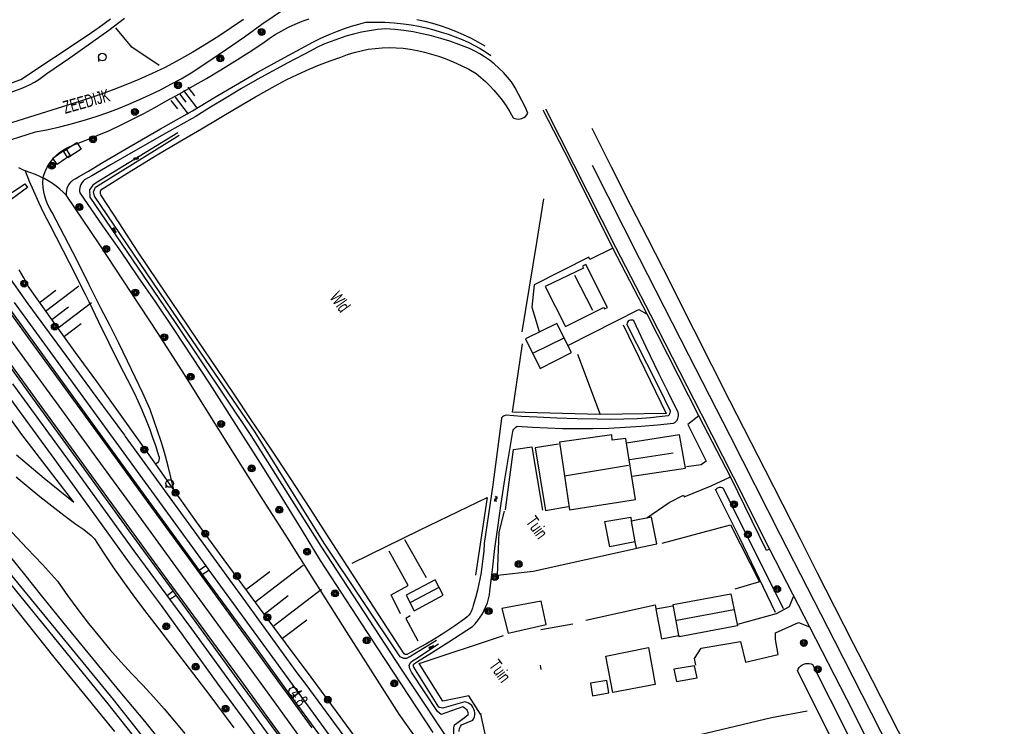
# Model space of a CAD drawing. Header units: metres. Extents: x 102180 to 103159, y 403888 to 405311.
# Tile 4 of 17: x 102867 to 103061, y 404182 to 404321. Entities that reach past the tile are written whole.
import ezdxf

# ---------------------------------------------------------------- set-up
doc = ezdxf.new("R2010")
doc.units = ezdxf.units.M
doc.layers.get('0').update_dxf_attribs({"linetype": 'CONTINUOUS'})
for name, color, linetype in [('4503', 1, 'CONTINUOUS'), ('4504', 7, 'CONTINUOUS'), ('4601', 172, 'CONTINUOUS'), ('4602', 7, 'CONTINUOUS'), ('B-AF-HAAG-GD', 74, 'CONTINUOUS'), ('B-AF-HEKW-GD', 47, 'Hekwerk'), ('B-AF-MUUR-GD', 232, 'CONTINUOUS'), ('B-AF-RAST-GD', 47, 'Raster'), ('B-AS-HECT-GD', 9, 'CONTINUOUS'), ('B-BP-BOOM-GD', 74, 'CONTINUOUS'), ('B-GB-BOUW-GD', 242, 'CONTINUOUS'), ('B-GB-NOKL-GD', 242, 'CONTINUOUS'), ('B-MK-ASSTRP-GD', 121, 'CONTINUOUS'), ('B-MK-STRP-GD', 121, 'CONTINUOUS'), ('B-OB-KAST-GD', 8, 'CONTINUOUS'), ('B-OB-OVER-GD', 8, 'CONTINUOUS'), ('B-TE-OND-GD', 8, 'CONTINUOUS'), ('B-TR-SLOO-GD', 142, 'CONTINUOUS'), ('B-TR-TALB-GD', 72, 'CONTINUOUS'), ('B-TR-TALO-GD', 72, 'CONTINUOUS'), ('B-VH-FPAD-GD', 13, 'CONTINUOUS'), ('B-VH-GOOT-GD', 13, 'CONTINUOUS'), ('B-VH-HFDR-GD', 13, 'CONTINUOUS'), ('B-VH-OVRG-GD', 13, 'CONTINUOUS'), ('B-WT-WLIJN-GD', 134, 'CONTINUOUS'), ('L-AR-BLOCKS-GD', 8, 'CONTINUOUS')]:
    doc.layers.add(name, color=color, linetype=linetype)
doc.linetypes.add('Hekwerk', pattern='A,4,-1,[1,dgnlstyle.shx,S=0.004,R=0,X=0,Y=0],-1', length=6)
doc.linetypes.add('Raster', pattern='A,4,-1,[1,dgnlstyle.shx,S=0.004,R=0,X=0,Y=0],-1', length=6)

# ---------------------------------------------------------------- blocks, each defined once
blk = doc.blocks.new('2901')
for radius in [0.27, 0.18, 0.09]:
    blk.add_circle((0, 0), radius)
blk = doc.blocks.new('TALUD', base_point=(101511.903016, 400365.503831))
at = {"layer": '4602'}
for points in [[(101511.403016, 400366.003831, 0), (101511.903016, 400366.003831, 0)], [(101511.403016, 400365.753831, 0), (101512.403016, 400365.753831, 0)], [(101511.403016, 400365.503831, 0), (101511.903016, 400365.503831, 0)], [(101511.403016, 400365.253831, 0), (101512.403016, 400365.253831, 0)], [(101511.403016, 400365.003831, 0), (101511.903016, 400365.003831, 0)]]:
    blk.add_polyline3d(points, dxfattribs=at)
blk = doc.blocks.new('3001')
blk.add_line((-0.3, 0), (-0.3, -0.35))
blk.add_circle((0, 0), 0.3)
blk = doc.blocks.new('WATER', base_point=(101547.899006, 400365.503831))
at = {"layer": '4601'}
for points in [[(101547.399006, 400365.653831, 0), (101547.461506, 400365.716331, 0), (101547.586506, 400365.778831, 0), (101547.711506, 400365.778831, 0), (101547.836506, 400365.716331, 0), (101547.899006, 400365.653831, 0), (101547.961506, 400365.591331, 0), (101548.086506, 400365.528831, 0), (101548.211506, 400365.528831, 0), (101548.336506, 400365.591331, 0), (101548.399006, 400365.653831, 0)], [(101547.399006, 400365.353831, 0), (101547.461506, 400365.416331, 0), (101547.586506, 400365.478831, 0), (101547.711506, 400365.478831, 0), (101547.836506, 400365.416331, 0), (101547.899006, 400365.353831, 0), (101547.961506, 400365.291331, 0), (101548.086506, 400365.228831, 0), (101548.211506, 400365.228831, 0), (101548.336506, 400365.291331, 0), (101548.399006, 400365.353831, 0)]]:
    blk.add_polyline3d(points, dxfattribs=at)
blk = doc.blocks.new('2202')
for p, q in [((-0.35, 0.001), (-0.5, 0)), ((0, 0.35), (0, 0.5)), ((0.35, -0.001), (0.5, 0)), ((0, -0.35), (0, -0.5))]:
    blk.add_line(p, q)
blk.add_circle((0, 0), 0.35)
blk = doc.blocks.new('2810')
at = {"flags": 128}
blk.add_lwpolyline([(-0.625, -0.313), (-0.625, 0.313), (0.625, 0.313), (0.625, -0.313)], close=True, dxfattribs=at)

msp = doc.modelspace()

# ---------------------------------------------------------------- linework, layer by layer
at = {"layer": 'B-AF-HAAG-GD'}
for points in [[(102986.103952, 404261.159856), (102994.559989, 404243.726988), (102981.555, 404243.529175), (102964.312122, 404243.940074), (102966.248155, 404257.380922)], [(102977.123023, 404255.394969), (102981.555, 404243.529175)], [(102932.75705, 404214.287136), (102946.023181, 404220.79112), (102959.322095, 404227.212031), (102957.0411, 404211.926047)], [(102943.085045, 404218.944121), (102947.334856, 404211.48013)], [(102942.259893, 404204.345081), (102940.428168, 404208.081175), (102943.770871, 404209.867079), (102940.047816, 404216.625128)], [(102944.182888, 404203.908105), (102943.349913, 404203.392897), (102945.665926, 404198.998917)], [(102969.894097, 404201.266874), (102976.149977, 404202.344973)]]:
    msp.add_lwpolyline(points, dxfattribs=at)
at = {"layer": 'B-AF-HEKW-GD'}
for points in [[(102894.795969, 404312.134121), (102889.440865, 404315.698106), (102886.262819, 404319.525097)], [(102958.165393, 404184.643138), (102958.014146, 404184.618924), (102955.720857, 404188.16391), (102950.626895, 404187.146906), (102945.950911, 404194.524844), (102962.538138, 404200.053919)], [(102969.932095, 404193.397571), (102969.804317, 404194.245074)], [(102958.014146, 404184.618924), (102961.125136, 404170.570109), (102982.817874, 404176.213179), (103015.242056, 404183.914844), (103022.28807, 404185.244028)]]:
    msp.add_lwpolyline(points, dxfattribs=at)
at = {"layer": 'B-AF-MUUR-GD'}
for points in [[(102962.921098, 404224.767868), (102964.524836, 404236.599017), (102968.118996, 404237.154086), (102970.193983, 404224.690009)], [(102978.709996, 404203.074012), (102992.397085, 404206.053872), (102992.499903, 404205.362086)]]:
    msp.add_lwpolyline(points, dxfattribs=at)
at = {"layer": 'B-AF-RAST-GD'}
for points in [[(102966.226176, 404259.724874), (102969.089061, 404277.307127), (102970.478967, 404285.925959)], [(102989.124045, 404217.199941), (102968.384982, 404212.668125), (102961.330027, 404211.86607), (102961.702928, 404220.366065), (102962.732971, 404224.510078)], [(102993.74117, 404218.200926), (103007.183135, 404221.834947), (103012.875006, 404210.587178), (103008.035109, 404209.187959)]]:
    msp.add_lwpolyline(points, dxfattribs=at)
at = {"layer": 'B-GB-BOUW-GD'}
for points in [[(102982.227043, 404264.527891), (102982.392818, 404264.251102), (102982.984022, 404264.54689), (102978.730858, 404272.973869), (102978.087873, 404272.66318), (102978.280098, 404272.295867), (102970.766932, 404268.645082), (102974.766031, 404260.808934)], [(102973.01291, 404261.403863), (102966.837123, 404258.365143), (102969.726086, 404252.564866), (102975.951046, 404255.666916)], [(102973.531843, 404238.060076), (102974.514574, 404231.463705), (102975.509972, 404224.782024), (102988.520921, 404226.811935), (102986.755878, 404237.894673), (102986.61618, 404238.771979), (102983.901933, 404238.459055), (102983.838976, 404239.521135)], [(102987.652928, 404222.520028), (102988.401339, 404218.440835), (102988.622994, 404217.231978), (102992.733852, 404218.073149), (102991.688163, 404223.322828)], [(102949.124858, 404211.018939), (102943.387166, 404207.956005), (102944.962964, 404204.896052), (102950.692833, 404207.956005)], [(102995.895133, 404206.122045), (103007.262856, 404208.27191), (103008.599863, 404201.972816), (102997.099147, 404199.799855), (102997.046993, 404200.074036)], [(102969.976053, 404206.775088), (102962.222979, 404205.362831), (102963.482872, 404200.522933), (102970.908866, 404202.24588)], [(102982.687116, 404196.006019), (102991.076842, 404197.696183), (102992.395968, 404190.405045), (102984.056905, 404188.847874)], [(103000.127063, 404194.088985), (102996.043027, 404193.41806), (102996.592135, 404191.001836), (103000.612841, 404191.714112)], [(102982.89387, 404191.226844), (102979.664043, 404190.700833), (102980.054081, 404188.220162), (102983.276085, 404188.761074)]]:
    msp.add_lwpolyline(points, close=True, dxfattribs=at)
for points in [[(102987.823174, 404231.394042), (102998.369843, 404232.954938), (102997.194142, 404239.476059), (102986.755878, 404237.894673), (102986.698136, 404237.886105)], [(102973.33403, 404237.649177), (102968.782098, 404236.938019), (102970.814988, 404224.654991), (102975.281984, 404225.40899)], [(102988.428906, 404218.44605), (102988.401339, 404218.440835), (102983.438135, 404217.480827), (102982.469932, 404222.467874), (102987.569854, 404223.313887), (102987.652928, 404222.520028), (102987.717003, 404222.385917)], [(102995.85788, 404205.819924), (102992.540136, 404205.203016), (102993.655116, 404199.390073), (102997.046993, 404200.074036), (102997.156889, 404200.096015)]]:
    msp.add_lwpolyline(points, dxfattribs=at)
at = {"layer": 'B-GB-NOKL-GD'}
for points in [[(102980.120019, 404263.948981), (102976.599992, 404270.856042)], [(102974.421815, 404258.535017), (102968.399138, 404255.52908)], [(102987.411902, 404234.646965), (102995.940954, 404235.976149)], [(102974.444166, 404231.452156), (102974.514574, 404231.463705), (102987.157092, 404233.539064)], [(102949.802116, 404209.459905), (102944.277883, 404206.524004)], [(103007.876039, 404205.068905), (102996.623055, 404202.973057)]]:
    msp.add_lwpolyline(points, dxfattribs=at)
at = {"layer": 'B-MK-ASSTRP-GD'}
for points in [[(103158.865131, 403942.103717), (103145.826147, 403966.686834), (103140.358166, 403977.534134), (103131.357119, 403995.241184), (103120.861859, 404015.963856), (103111.662999, 404034.053121), (103103.341073, 404050.425027), (103090.631128, 404075.36808), (103080.132887, 404096.005816), (103068.308816, 404119.252), (103056.789846, 404141.854827), (103047.268004, 404160.553921), (103036.767901, 404181.152169), (103027.658821, 404199.048836), (103017.06782, 404219.812114), (103007.11906, 404239.289049), (102999.029965, 404255.137924), (102989.303977, 404274.193157), (102980.028004, 404292.434041)], [(103027.25001, 404036.467895), (103018.979255, 404047.826317), (103011.327487, 404058.316155), (103002.079682, 404070.981204), (102992.160034, 404084.631289), (102984.181197, 404095.506158), (102976.750192, 404105.745033), (102975.661183, 404107.245533), (102967.935271, 404117.854096), (102959.564343, 404129.294551), (102951.711168, 404140.088096), (102945.474446, 404148.649119), (102936.769967, 404160.597342), (102929.177163, 404170.964529), (102921.765374, 404181.141914), (102917.820419, 404186.55414), (102915.570441, 404189.640965), (102907.892678, 404200.131257), (102900.47763, 404210.291898), (102890.25172, 404224.359767), (102882.590495, 404234.850413), (102875.097158, 404245.167449), (102867.830515, 404255.129451), (102861.814743, 404263.348099)]]:
    msp.add_lwpolyline(points, dxfattribs=at)
at = {"layer": 'B-MK-STRP-GD'}
for points in [[(102924.910466, 404181.935205), (102920.240049, 404188.317801), (102919.074254, 404189.910978), (102913.03389, 404198.246861), (102906.899841, 404206.62943), (102900.661763, 404215.243318), (102893.184363, 404225.490438), (102884.701464, 404237.115213), (102876.432489, 404248.454528), (102868.999175, 404258.66932), (102860.798418, 404269.910341)], [(102862.599893, 404257.381062), (102870.679713, 404246.302926), (102877.502123, 404236.922434), (102886.353716, 404224.776788), (102894.366704, 404213.758308), (102902.273368, 404202.924411), (102910.853192, 404191.178275), (102915.333055, 404185.02309), (102915.467149, 404184.838849), (102919.86282, 404178.799342), (102929.134446, 404166.088278), (102939.572577, 404151.809057), (102947.896338, 404140.375365), (102956.387136, 404128.727942), (102964.071866, 404118.187768), (102973.180336, 404105.668638), (102974.380565, 404104.025244), (102981.475384, 404094.310788), (102989.309, 404083.553926), (102997.313844, 404072.560264), (103005.472202, 404061.369418), (103012.907663, 404051.160546), (103020.760933, 404040.373189)]]:
    msp.add_lwpolyline(points, dxfattribs=at)
at = {"layer": 'B-TR-SLOO-GD'}
for points in [[(102965.503097, 404306.491051), (102964.815036, 404307.696183), (102964.088977, 404308.88008), (102963.326037, 404309.837107), (102962.509081, 404310.747941), (102961.638853, 404311.608855), (102960.719824, 404312.417988), (102959.754974, 404313.170869), (102958.828122, 404313.813854), (102957.866997, 404314.406176), (102956.87607, 404314.944108), (102955.856085, 404315.42914), (102954.813004, 404315.857176), (102953.746826, 404316.227843), (102951.984018, 404316.871945), (102950.195879, 404317.44415), (102948.386878, 404317.944084), (102946.558878, 404318.37212), (102944.768131, 404318.717082), (102942.965091, 404318.992008), (102941.151992, 404319.196899), (102939.332933, 404319.331009), (102937.744096, 404319.168959), (102936.163083, 404318.939109), (102934.592873, 404318.642948), (102933.036819, 404318.28085), (102931.497902, 404317.853932), (102930.050999, 404317.387153), (102928.623841, 404316.863005), (102927.219034, 404316.281859), (102925.839186, 404315.64409), (102924.486161, 404314.951931), (102923.161075, 404314.206128), (102920.117885, 404312.626977), (102917.09593, 404311.006103), (102914.097816, 404309.343134), (102911.012158, 404307.573993), (102907.951832, 404305.760149), (102904.919073, 404303.901975), (102901.913137, 404302.000959), (102896.248088, 404298.86799), (102890.610978, 404295.686964), (102885.363162, 404292.667989), (102881.531278, 404290.422249)], [(102883.358534, 404287.600883), (102883.50685, 404287.781898), (102888.940186, 404291.195009), (102894.41301, 404294.544045), (102898.752973, 404297.136847), (102903.11715, 404299.690161), (102909.960881, 404303.726886), (102913.771108, 404305.940826), (102917.591021, 404308.136885), (102919.79006, 404309.290979), (102922.022999, 404310.376902), (102924.287975, 404311.395023), (102926.33912, 404312.246997), (102928.412989, 404313.043092), (102930.506975, 404313.781817), (102931.827963, 404314.270948), (102933.17391, 404314.687062), (102934.539974, 404315.030162), (102935.923174, 404315.296893), (102937.319041, 404315.489117), (102938.694045, 404315.603111), (102940.07203, 404315.642972), (102941.451133, 404315.609817), (102942.826137, 404315.502901), (102944.194064, 404315.32297), (102945.598126, 404315.059964), (102946.992129, 404314.742942), (102948.371977, 404314.373021), (102949.736923, 404313.949828), (102951.083988, 404313.474108), (102952.659041, 404312.841926), (102954.203919, 404312.138964), (102955.714152, 404311.365966), (102957.187877, 404310.524051), (102958.108023, 404309.767817), (102958.995015, 404308.97284), (102959.845871, 404308.139865), (102960.660965, 404307.271127), (102961.436943, 404306.368117), (102962.281093, 404305.288155), (102963.07011, 404304.166843), (102963.802129, 404303.009022), (102964.476034, 404301.815067), (102964.794919, 404301.688035), (102965.129823, 404301.613156), (102965.472922, 404301.591177), (102965.814904, 404301.622842), (102966.147945, 404301.708896), (102966.514141, 404301.873926), (102966.843829, 404302.101914), (102967.125833, 404302.388017), (102967.350841, 404302.71994), (102966.771931, 404304.001067), (102966.15316, 404305.263941), (102965.503097, 404306.491051)], [(102898.464443, 404298.903078), (102882.424392, 404289.043241)], [(102882.775779, 404288.500683), (102898.761385, 404298.407073)], [(102881.531278, 404290.422249), (102880.138815, 404289.606173), (102879.848987, 404289.353971), (102879.602, 404289.060045), (102879.403815, 404288.731847), (102879.260019, 404288.376082), (102879.181043, 404288.051982), (102879.147142, 404287.721176), (102879.157946, 404287.388135), (102879.213825, 404287.058819), (102883.664057, 404280.604009), (102887.163967, 404275.609885), (102890.634075, 404270.594154), (102894.072891, 404265.557934), (102897.677854, 404260.208045), (102901.248917, 404254.835058), (102904.784963, 404249.438975), (102909.975037, 404241.355095), (102915.108115, 404233.233963), (102918.923185, 404227.115173), (102922.705844, 404220.975895), (102926.456094, 404214.816872), (102937.678904, 404197.632108), (102948.627159, 404180.990864)], [(102882.424392, 404289.043241), (102881.719971, 404288.610232), (102881.061492, 404287.645354), (102881.132076, 404286.217311), (102897.964225, 404261.564362), (102912.852182, 404239.357896), (102926.630142, 404217.602039), (102942.391025, 404193.454344), (102953.733932, 404176.398945), (102963.253023, 404162.20816), (102977.786106, 404140.54693), (102990.209951, 404122.012891), (103009.249456, 404093.385562), (103023.209466, 404072.766412), (103036.582825, 404052.24849), (103051.627845, 404029.805954)], [(102944.038331, 404195.885005), (102943.451241, 404195.528809), (102942.95615, 404195.522849), (102942.180172, 404195.877869), (102927.240967, 404218.228939), (102913.699766, 404240.018155), (102898.676747, 404262.011251), (102882.085157, 404286.419114), (102881.911509, 404287.298035), (102882.288038, 404288.204469), (102882.775779, 404288.500683)], [(102943.663394, 404196.386623), (102943.599135, 404196.352098), (102943.465025, 404196.308885), (102943.323836, 404196.301062), (102943.186, 404196.330119), (102943.010912, 404196.431075), (102935.447082, 404208.081175), (102928.263978, 404219.17807), (102924.524904, 404225.045029), (102920.725108, 404230.872128), (102916.856021, 404236.667935), (102912.92584, 404242.423136), (102909.542159, 404247.498099), (102906.142086, 404252.561141), (102902.436167, 404258.038063), (102898.710132, 404263.500829), (102894.61194, 404269.558151), (102890.555844, 404275.644903), (102886.934862, 404281.159077), (102883.348897, 404286.695976), (102883.266941, 404286.871065), (102883.22708, 404287.061055), (102883.230061, 404287.254025), (102883.278862, 404287.449975), (102883.358534, 404287.600883)], [(102945.029017, 404194.559594), (102945.62532, 404194.927547), (102948.392839, 404196.634848), (102951.80595, 404198.792164), (102956.430152, 404201.79512), (102956.981868, 404202.37105), (102957.494095, 404202.983115), (102957.961992, 404203.62908), (102958.385185, 404204.304848), (102958.761067, 404205.008928), (102959.09001, 404205.743928), (102959.367916, 404206.499044), (102959.592179, 404207.272042), (102959.76317, 404208.058078), (102959.879026, 404208.854918), (102960.354001, 404212.99595), (102960.865111, 404217.132885), (102961.411983, 404221.264977), (102962.085888, 404226.006154), (102962.807104, 404230.739881), (102963.576004, 404235.466156), (102964.39296, 404240.183864), (102964.476034, 404240.41893), (102964.594871, 404240.639095), (102964.747981, 404240.836162), (102964.980066, 404241.045151), (102965.249032, 404241.203849), (102968.216971, 404241.007898), (102971.187145, 404240.867082), (102974.159927, 404240.779166), (102977.133826, 404240.744893), (102980.108098, 404240.765009), (102983.292848, 404240.845848), (102986.476109, 404240.988899), (102989.656017, 404241.194163), (102992.831082, 404241.460894), (102996.000186, 404241.789092), (102996.259094, 404241.957847), (102996.487082, 404242.167954), (102996.675954, 404242.413078), (102996.820868, 404242.686887), (102996.918098, 404242.98193), (102996.965036, 404243.288894), (102996.959076, 404243.599955), (102996.900961, 404243.905057), (102994.991005, 404247.739125), (102993.104145, 404251.585115), (102990.623102, 404256.731976), (102988.184154, 404261.900071), (102987.981871, 404262.020026), (102987.755001, 404262.078885), (102987.519935, 404262.072925), (102987.296045, 404262.002144), (102987.094135, 404261.865054), (102986.939162, 404261.676181), (102986.84603, 404261.451174), (102986.821071, 404261.207912), (102990.699098, 404253.596027), (102993.04007, 404248.91818), (102995.356083, 404244.226922), (102995.318085, 404243.950133), (102995.232031, 404243.683029), (102995.107979, 404243.446101), (102994.945929, 404243.234132), (102993.19616, 404243.029986), (102991.443038, 404242.860858), (102988.82714, 404242.671986), (102986.207143, 404242.559854), (102983.584166, 404242.524091), (102980.961934, 404242.563952), (102977.006048, 404242.632125), (102973.050908, 404242.759902), (102969.09912, 404242.949147), (102966.080144, 404243.133922), (102963.064149, 404243.354831), (102962.871179, 404243.329127), (102962.684915, 404243.268032), (102962.513924, 404243.174155), (102962.352992, 404243.041907), (102962.221116, 404242.880974), (102962.123141, 404242.696945), (102961.296127, 404236.188863), (102960.421056, 404229.685996), (102959.602982, 404223.921109), (102958.746911, 404218.161065), (102958.651171, 404216.628108), (102958.505139, 404215.098877), (102958.309934, 404213.574861), (102958.065927, 404212.05904), (102957.767159, 404210.521985), (102957.416982, 404208.994989), (102957.016886, 404207.479913), (102956.566871, 404205.980111), (102956.442073, 404205.429886), (102956.240908, 404204.90313), (102955.968962, 404204.409156), (102955.695898, 404204.035137), (102955.381111, 404203.693901), (102955.029816, 404203.392152), (102952.941046, 404201.935936), (102950.813905, 404200.535972), (102949.045137, 404199.432168), (102947.252155, 404198.36599), (102945.436076, 404197.338928), (102944.373623, 404196.768213), (102943.663394, 404196.386623)], [(103016.07503, 404204.580147), (103008.999959, 404219.318141), (103004.281134, 404228.734929), (103004.42791, 404228.908155), (103004.607097, 404229.045991), (103004.81087, 404229.143966), (103005.060092, 404229.200963), (103005.314902, 404229.197983), (103005.561889, 404229.136143), (103005.788014, 404229.016934), (103017.568127, 404205.381085)], [(102896.344945, 404177.702178), (102891.955063, 404183.205921), (102887.136028, 404189.003963), (102882.334873, 404194.818024), (102876.965985, 404201.364849), (102871.620938, 404207.932163), (102868.344918, 404212.060903), (102865.037978, 404216.165055)], [(102862.678007, 404210.09693), (102868.521124, 404202.803929), (102874.309108, 404195.468087), (102885.989011, 404181.152914)], [(102950.576612, 404185.79659), (102950.280816, 404185.819958), (102950.047985, 404185.88217), (102949.827075, 404185.980145), (102944.929064, 404193.853174), (102944.866851, 404193.983931), (102944.838912, 404194.126983), (102944.863126, 404194.331873), (102944.957003, 404194.515158), (102945.029017, 404194.559594)], [(102953.811354, 404181.187465), (102953.823939, 404181.401018), (102953.911111, 404181.782861), (102954.060123, 404182.146821), (102954.266876, 404182.479862), (102956.484169, 404183.402989), (102956.673041, 404183.73305), (102956.804917, 404184.089933), (102956.876815, 404184.463952), (102956.886873, 404184.843932), (102956.835092, 404185.220931), (102956.715882, 404185.599048), (102956.534088, 404185.94997), (102956.294924, 404186.265875), (102956.005097, 404186.535958), (102955.673919, 404186.753143), (102955.311075, 404186.911095), (102954.92588, 404187.003855), (102950.778142, 404185.808037), (102950.576612, 404185.79659)], [(102952.90531, 404182.47847), (102954.809279, 404183.898453), (102955.594197, 404184.50195), (102955.655589, 404184.622469), (102955.607981, 404184.828285), (102955.391914, 404185.367335), (102954.768381, 404185.90477), (102954.545156, 404186.039005), (102951.226015, 404184.871267)], [(103141.825725, 403910.663328), (103140.786882, 403910.209355), (103139.759329, 403910.988478), (103126.013427, 403925.47728), (103118.740468, 403932.373039), (103104.813734, 403952.295812), (103091.222574, 403972.58183), (103078.730013, 403991.601563), (103065.668657, 404010.729647), (103052.895655, 404030.390589), (103037.817977, 404052.98894), (103024.094058, 404073.387243), (103010.368762, 404094.094916), (102991.095424, 404122.577852), (102978.645519, 404141.130582), (102964.272852, 404162.773685), (102953.224053, 404179.13814), (102952.929125, 404180.040915), (102952.775643, 404180.484597), (102952.746958, 404181.917344), (102952.90531, 404182.47847)]]:
    msp.add_lwpolyline(points, dxfattribs=at)
msp.add_lwpolyline([(103023.365051, 404194.334109), (103037.232817, 404166.842956), (103036.985085, 404166.458134), (103036.674023, 404166.120995), (103036.31118, 404165.843088), (103035.905123, 404165.630002), (103035.496831, 404165.495891), (103035.072148, 404165.429954), (103034.642995, 404165.432934), (103034.219057, 404165.504087), (103020.356134, 404193.108116), (103020.514086, 404193.453823), (103020.729036, 404193.766002), (103020.995021, 404194.03683), (103021.304966, 404194.256995), (103021.648065, 404194.420163), (103022.013888, 404194.521118), (103022.35885, 404194.556136), (103022.70493, 404194.536019), (103023.043186, 404194.461141)], close=True, dxfattribs=at)
at = {"layer": 'B-TR-TALB-GD'}
for points in [[(102846.899527, 404299.196266), (102848.518923, 404300.1819), (102850.212068, 404300.942976), (102853.533909, 404302.33996), (102856.879965, 404303.679947), (102860.142947, 404304.924939), (102863.426045, 404306.117032), (102866.728142, 404307.255108), (102867.652014, 404307.585169), (102868.556887, 404307.962913), (102869.440899, 404308.386852), (102870.298088, 404308.855121), (102871.128828, 404309.365858), (102871.932, 404309.920926), (102872.706116, 404310.515855), (102877.247989, 404313.636903), (102881.747023, 404316.820164), (102884.878874, 404319.091101), (102887.989119, 404321.39184)], [(102877.68904, 404296.354838), (102880.237907, 404297.338013), (102882.629171, 404298.321862), (102884.996966, 404299.358983), (102887.342036, 404300.447885), (102889.566034, 404301.540886), (102891.765073, 404302.680824), (102893.939898, 404303.868074), (102896.089018, 404305.101145), (102898.777932, 404306.546931), (102901.445985, 404308.031086), (102904.093176, 404309.552867), (102906.913966, 404311.231111), (102909.709052, 404312.951822), (102912.47806, 404314.71612), (102915.219128, 404316.52214), (102916.408986, 404317.396094), (102917.642057, 404318.208952), (102918.914989, 404318.958108), (102920.224056, 404319.640954), (102921.565161, 404320.257862), (102922.937185, 404320.805107), (102924.334169, 404321.283062)], [(102945.519895, 404321.144108), (102947.05695, 404320.805852), (102948.579848, 404320.410971), (102950.085983, 404319.957976), (102951.574982, 404319.449101), (102953.087822, 404318.866093), (102954.576821, 404318.226088), (102956.040115, 404317.526851), (102957.473979, 404316.772853), (102958.879158, 404315.964092)], [(102897.687167, 404228.715185), (102897.126884, 404231.176857), (102896.508858, 404233.625863), (102895.83309, 404236.05885), (102895.19085, 404238.184873), (102894.503907, 404240.295995), (102893.773005, 404242.392961), (102892.998144, 404244.473908), (102891.562045, 404247.667972), (102890.093163, 404250.847135), (102888.590008, 404254.009907), (102886.884943, 404257.497151), (102885.138899, 404260.965024), (102883.351878, 404264.410917), (102880.988181, 404269.153957), (102878.595054, 404273.88284), (102876.19485, 404278.556962), (102873.767823, 404283.216928), (102873.308868, 404283.969064), (102872.912124, 404284.7551), (102872.579083, 404285.569821), (102872.313097, 404286.409874), (102872.114167, 404287.268181), (102871.984154, 404288.142134), (102871.924922, 404289.023165), (102871.969998, 404289.992858), (102872.066111, 404290.327389), (102872.18085, 404290.725995), (102872.453168, 404291.439016), (102872.785092, 404292.125959), (102873.172894, 404292.783101), (102873.608008, 404293.395166), (102874.091924, 404293.96886), (102874.622032, 404294.500832), (102875.194982, 404294.985865), (102875.80593, 404295.422841), (102876.45115, 404295.806919), (102877.126172, 404296.135862), (102877.68904, 404296.354838)], [(102877.989362, 404226.242165), (102867.761165, 404239.572917), (102859.609857, 404250.910838), (102849.315018, 404264.621023), (102844.631955, 404270.721931), (102844.288856, 404271.220003), (102844.010949, 404271.756817), (102843.803823, 404272.324179), (102843.67083, 404272.913892), (102843.613088, 404273.525957), (102843.635068, 404274.141003), (102843.736023, 404274.747853), (102843.914092, 404275.336821)], [(102934.323162, 404178.748984), (102929.685921, 404185.095016), (102924.686954, 404191.872064), (102919.657067, 404198.624898), (102915.440038, 404204.26387), (102911.253184, 404209.925939), (102906.694919, 404216.162075), (102902.173162, 404222.425033), (102897.687167, 404228.715185), (102894.112006, 404233.754013), (102890.425831, 404239.002947), (102882.546842, 404249.966104), (102878.359989, 404255.684052), (102873.659045, 404262.180958), (102868.997962, 404268.706922), (102868.147105, 404270.35201), (102867.234037, 404271.962081)], [(102866.696105, 404231.252108), (102869.003922, 404229.294096), (102871.341914, 404227.374081), (102873.669103, 404225.522984), (102876.024977, 404223.70914), (102878.408045, 404221.932177), (102879.213825, 404221.440066), (102879.989058, 404220.899154), (102880.728156, 404220.31093), (102881.412864, 404219.69514), (102882.058829, 404219.039116), (102883.864105, 404216.299165), (102885.705144, 404213.583056), (102887.583062, 404210.893024), (102889.954955, 404207.600985), (102892.380864, 404204.349179), (102894.861162, 404201.137979), (102899.828092, 404194.70403), (102904.749945, 404188.235063), (102909.495965, 404181.909148)]]:
    msp.add_lwpolyline(points, dxfattribs=at)
at = {"layer": 'B-TR-TALO-GD'}
for points in [[(102880.915841, 404291.372511), (102883.754954, 404293.081869), (102888.845936, 404296.085943), (102895.073131, 404299.678985), (102901.339069, 404303.203855), (102905.559823, 404305.764992), (102909.81485, 404308.270995), (102914.101169, 404310.721863), (102918.758154, 404313.303117), (102923.450157, 404315.818061), (102925.011054, 404316.681955), (102926.605106, 404317.482893), (102928.22896, 404318.220128), (102929.881871, 404318.891053), (102931.257993, 404319.392104), (102932.649017, 404319.84808), (102934.054941, 404320.257862), (102935.473159, 404320.621822), (102937.323884, 404320.663918), (102939.176098, 404320.627038), (102941.023842, 404320.510064), (102942.86488, 404320.314113), (102944.369898, 404320.093949), (102945.864857, 404319.820885), (102947.350875, 404319.494922), (102948.82311, 404319.117178), (102950.281933, 404318.686907), (102951.677055, 404318.255891), (102953.050942, 404317.766015), (102954.403967, 404317.216907), (102955.732033, 404316.611175), (102956.851855, 404316.044931), (102957.950071, 404315.438081), (102959.024817, 404314.790998), (102960.076094, 404314.105172)], [(102948.896125, 404174.895171), (102941.999868, 404184.607003), (102931.674853, 404200.847034), (102924.927891, 404211.533595), (102920.04487, 404219.267849), (102914.864853, 404227.336828), (102909.728051, 404235.434119), (102904.738024, 404243.392084), (102899.790094, 404251.376871), (102894.576922, 404259.435047), (102889.323891, 404267.466028), (102882.981956, 404277.044867), (102876.581908, 404286.58608), (102875.928864, 404287.221987), (102875.244156, 404287.823994), (102874.528155, 404288.389121), (102873.783842, 404288.915877), (102872.985885, 404289.419908), (102872.161851, 404289.879982), (102871.969998, 404289.992858), (102871.315092, 404290.296097), (102870.445982, 404290.6649), (102869.341061, 404291.057919), (102868.422777, 404291.42486), (102868.255139, 404291.503091), (102867.191941, 404291.998927)], [(102868.422777, 404291.42486), (102869.241968, 404289.380048), (102870.045886, 404287.486855), (102871.064008, 404285.234917), (102872.136891, 404283.007939), (102873.264909, 404280.8089), (102877.113879, 404273.356084), (102880.239221, 404267.181202), (102880.969182, 404265.738983), (102882.869825, 404261.733923), (102884.811819, 404257.74898), (102887.023151, 404253.336002), (102889.285148, 404248.9491), (102890.264154, 404246.943031), (102891.188026, 404244.91014), (102892.057881, 404242.854152), (102892.871112, 404240.775068), (102893.511862, 404239.008163), (102894.113124, 404237.227101), (102894.673035, 404235.433001), (102894.779951, 404235.143174), (102894.810871, 404234.835092), (102894.76505, 404234.528873), (102894.643978, 404234.245006), (102894.45585, 404233.999137), (102894.294918, 404233.862046), (102894.112006, 404233.754013)], [(102876.581908, 404286.58608), (102876.558066, 404287.062172), (102876.603887, 404287.536029), (102876.720116, 404287.997965), (102876.901165, 404288.437922), (102877.152995, 404288.85888), (102877.465919, 404289.236997), (102877.83286, 404289.56296), (102878.244132, 404289.831181), (102878.942146, 404290.242047), (102880.915841, 404291.372511)], [(102866.715104, 404235.584993), (102872.171164, 404231.002886), (102877.989362, 404226.242165)], [(102865.816936, 404220.358987), (102868.851185, 404217.18802), (102871.848181, 404213.980917), (102874.807179, 404210.73917), (102876.777113, 404207.926948), (102878.808141, 404205.160175), (102880.899892, 404202.438105), (102883.050874, 404199.761857), (102885.119155, 404197.299067), (102887.2381, 404194.878001), (102889.405847, 404192.502011), (102891.585887, 404190.272052), (102893.713028, 404187.991057), (102895.786152, 404185.660888), (102897.839159, 404183.239077), (102899.832934, 404180.768837)]]:
    msp.add_lwpolyline(points, dxfattribs=at)
at = {"layer": 'B-VH-FPAD-GD'}
for points in [[(102864.717713, 404271.287181), (102868.961594, 404265.232598), (102876.464842, 404255.109868), (102882.316267, 404247.030227), (102887.962599, 404239.422572), (102888.131045, 404239.195615), (102894.794399, 404229.98374), (102911.266838, 404207.367394), (102922.111727, 404192.476708), (102923.450444, 404190.657849), (102930.179552, 404181.515296), (102935.910766, 404173.735491), (102942.555615, 404164.47035), (102948.70134, 404155.996198), (102954.693144, 404147.776461), (102962.048999, 404137.781438), (102972.538706, 404123.34482), (102978.527592, 404115.086025), (102982.354204, 404109.812223), (102985.311385, 404105.736663), (102995.13792, 404092.237853), (103001.416784, 404083.60096), (103013.26439, 404067.352992), (103031.129891, 404042.849054)], [(102866.299264, 404265.490543), (102903.999843, 404213.727007), (102904.597725, 404212.899826), (102921.730768, 404189.404382), (102980.664287, 404108.585742), (103039.531906, 404027.857474)], [(102863.808055, 404248.960778), (102874.062784, 404234.874868), (102881.601401, 404224.411512), (102888.897958, 404214.372464), (102895.164154, 404205.922761), (102906.324348, 404190.495851), (102912.213367, 404182.467176), (102918.807372, 404173.477372), (102926.329405, 404163.335727), (102930.45543, 404157.804055), (102931.764211, 404155.692589), (102943.534413, 404139.558459), (102954.741707, 404124.33618), (102968.909403, 404104.840124), (102971.19176, 404101.710924), (102980.063908, 404089.546865), (102988.616595, 404077.816563), (103003.435234, 404057.531957), (103014.210229, 404042.63958)], [(103027.116399, 404028.846635), (103015.591744, 404044.503238), (103008.669263, 404053.928907), (103003.08623, 404061.510151), (102988.48249, 404081.664937), (102976.777137, 404097.686911), (102972.925938, 404102.969529), (102967.39411, 404110.557434), (102953.86799, 404129.08821), (102943.99179, 404142.687783), (102933.644064, 404156.882678), (102926.139968, 404167.044815), (102913.997209, 404183.767414), (102913.56072, 404184.368531), (102901.205254, 404201.344276), (102896.922313, 404207.175804), (102896.395082, 404207.893667), (102889.912559, 404216.720082), (102879.107823, 404231.606088), (102866.00175, 404249.524696)]]:
    msp.add_lwpolyline(points, dxfattribs=at)
at = {"layer": 'B-VH-GOOT-GD'}
msp.add_lwpolyline([(103014.88182, 404217.03193), (103014.267147, 404216.759984), (103007.176057, 404231.229011), (103000.992075, 404243.244935), (102990.797073, 404263.222177), (102984.08112, 404276.195128), (102975.638867, 404293.030087), (102970.325858, 404303.352122)], dxfattribs=at)
at = {"layer": 'B-VH-HFDR-GD'}
for points in [[(102864.692494, 404265.16459), (102882.100024, 404241.151559), (102893.760508, 404225.095137), (102900.96903, 404215.209408), (102902.695045, 404212.843534), (102903.278126, 404212.044296), (102913.195213, 404198.450795), (102920.47327, 404188.487796), (102922.043505, 404186.338287), (102930.093449, 404175.324182), (102941.133482, 404160.149155), (102953.056007, 404143.84038), (102964.099477, 404128.65357), (102976.687348, 404111.373321), (102979.390209, 404107.661062), (102987.746362, 404096.184263), (102998.44951, 404081.517923), (103011.035861, 404064.205748), (103022.644083, 404048.329114), (103038.319303, 404026.971212)], [(103028.193844, 404029.788627), (103016.772288, 404045.435684), (103004.224133, 404062.660222), (102992.034262, 404079.331948), (102980.62207, 404094.944835), (102974.146108, 404103.855084), (102970.841849, 404108.401398), (102961.615682, 404121.039588), (102952.112698, 404134.076096), (102940.253224, 404150.447679), (102931.063025, 404162.870441), (102920.49587, 404177.435151), (102915.207818, 404184.649823), (102910.668001, 404190.84365), (102899.437388, 404206.23967), (102898.151225, 404207.998686), (102897.562313, 404208.80411), (102888.91193, 404220.634773), (102880.107779, 404232.754255), (102869.443248, 404247.431997), (102858.158833, 404263.041913)]]:
    msp.add_lwpolyline(points, dxfattribs=at)
at = {"layer": 'B-VH-OVRG-GD'}
for points in [[(102875.279367, 404300.075483), (102878.034026, 404300.773848), (102880.52401, 404301.496182), (102882.629171, 404302.17195), (102884.716079, 404302.902107), (102886.78287, 404303.688143), (102888.829172, 404304.527078), (102890.917942, 404305.421148), (102892.985851, 404306.365136), (102895.029918, 404307.357926), (102897.084043, 404308.417026), (102899.112091, 404309.526045), (102901.112944, 404310.683866), (102904.596836, 404312.970076), (102908.047945, 404315.305833), (102911.557913, 404317.757819), (102915.029884, 404320.263077), (102926.548854, 404328.088049), (102941.339001, 404338.093061)], [(102911.394, 404321.156029), (102908.997149, 404319.510941), (102906.567142, 404317.913909), (102904.105097, 404316.366051), (102901.431084, 404314.761941), (102898.723916, 404313.215945), (102895.982847, 404311.729182), (102893.401966, 404310.527031), (102890.796125, 404309.381877), (102887.916848, 404308.193136), (102885.010004, 404307.072942), (102882.077083, 404306.022037), (102879.121065, 404305.041168), (102869.307906, 404301.94508), (102858.991087, 404298.71488)], [(102970.816106, 404303.615127), (102984.553859, 404276.40896), (102991.492957, 404263.085831), (103001.430169, 404243.626032), (103007.693872, 404231.269989), (103014.88182, 404217.03193), (103022.767142, 404201.753024), (103030.007989, 404187.596921), (103033.75116, 404180.182103), (103037.521154, 404172.781069), (103041.576133, 404164.895002), (103045.662031, 404157.026071), (103052.8619, 404142.874066), (103061.965019, 404124.848876)], [(102852.55223, 404293.441303), (102854.068116, 404293.879081), (102855.208054, 404294.199083), (102862.612814, 404296.581034), (102870.447099, 404299.073998), (102872.992963, 404299.563129), (102875.279367, 404300.075483)], [(103064.317167, 404134.045873), (103057.444007, 404147.54409), (103050.45797, 404161.123891), (103043.598965, 404174.613912), (103035.15485, 404191.179905), (103031.416894, 404198.401008), (103027.707994, 404205.638875), (103024.319098, 404212.31683), (103020.954043, 404219.007824), (103014.036179, 404232.595075), (103007.091865, 404246.162955), (103003.518939, 404253.185872), (102999.966875, 404260.221083), (102994.042173, 404272.077937), (102990.900636, 404278.205667), (102987.624988, 404284.594912), (102983.786077, 404292.143096), (102979.963929, 404299.702827)], [(102858.887896, 404282.227118), (102864.148006, 404286.014993), (102868.382916, 404288.823862), (102868.886948, 404288.155172), (102864.725054, 404285.059829), (102859.815866, 404281.492118)], [(102984.08112, 404276.195128), (102979.509816, 404273.953993), (102979.350001, 404274.431948), (102968.586147, 404269.026924), (102968.117878, 404264.613945), (102969.553978, 404259.816889)], [(102975.302101, 404257.119034), (102989.150122, 404264.162068), (102990.797073, 404263.222177)], [(103000.992075, 404243.244935), (102998.819113, 404241.559986), (103002.416999, 404234.35602), (103001.404837, 404233.625118), (102998.543814, 404233.209003)], [(102990.740821, 404223.187972), (102995.160133, 404226.183106), (102997.961924, 404227.649007), (102998.103112, 404227.343906), (103003.375143, 404229.475145), (103007.176057, 404231.229011)], [(102903.999843, 404213.727007), (102902.695045, 404212.843534)], [(102903.278126, 404212.044296), (102904.597725, 404212.899826)], [(102896.395082, 404207.893667), (102897.562313, 404208.80411)], [(102896.922313, 404207.175804), (102898.151225, 404207.998686)], [(103019.520924, 404207.666178), (103018.763945, 404205.686186), (103016.155869, 404204.346944), (103008.600981, 404202.220921)], [(103000.410185, 404194.220115), (103000.13116, 404195.513908), (103001.402975, 404197.552014), (103009.169832, 404198.875983), (103010.161877, 404194.787849), (103016.589121, 404196.292866), (103016.057149, 404199.289117), (103016.07205, 404200.603027), (103020.565123, 404202.59494), (103022.767142, 404201.753024)]]:
    msp.add_lwpolyline(points, dxfattribs=at)
at = {"layer": 'B-WT-WLIJN-GD'}
for points in [[(102809.572131, 404275.092442), (102809.254363, 404275.558848), (102816.057116, 404281.761829), (102821.98517, 404287.055839), (102823.033095, 404287.921969), (102824.105978, 404288.757179), (102824.978069, 404289.40091), (102825.863943, 404290.024896), (102827.066094, 404290.727858), (102828.279048, 404291.409959), (102830.409169, 404292.542074), (102832.570955, 404293.608997), (102843.311712, 404299.271066), (102844.390929, 404299.839918), (102845.827028, 404300.590937), (102849.189103, 404302.348901), (102850.954891, 404303.166975), (102852.74303, 404303.935875), (102854.873151, 404304.777045), (102857.028976, 404305.54818), (102867.555157, 404309.356917), (102880.651042, 404317.983944), (102882.962957, 404319.621955), (102885.24805, 404321.296845)], [(102828.984357, 404250.290552), (102831.538706, 404251.459045), (102832.40708, 404251.272278), (102859.385061, 404219.507713), (102885.777898, 404187.489896), (102910.673266, 404155.967103), (102935.50309, 404125.530414), (102946.83109, 404111.098677), (102946.503993, 404110.306768), (102945.45894, 404109.665068), (102934.139795, 404124.502075), (102909.6463, 404155.24688), (102884.737733, 404186.605596), (102858.496857, 404218.852551), (102831.51744, 404250.585072), (102829.550563, 404249.625173)], [(102944.038331, 404195.885005), (102944.660843, 404196.262691), (102949.362532, 404199.116264)], [(102944.661011, 404195.051939), (102945.310906, 404195.481498), (102949.734688, 404198.406969)], [(102951.226015, 404184.871267), (102950.255111, 404184.552986), (102949.525442, 404185.085906), (102944.472653, 404192.842366), (102944.083075, 404193.497299), (102943.996996, 404194.207076), (102944.286824, 404194.804613), (102944.661011, 404195.051939)]]:
    msp.add_lwpolyline(points, dxfattribs=at)

# ---------------------------------------------------------------- block references
at = {"layer": 'B-AS-HECT-GD', "xscale": 2.5, "yscale": 2.5, "zscale": 2.5}
msp.add_blockref('2202', (102921.165064, 404188.992042), dxfattribs=at)
at = {"layer": 'B-BP-BOOM-GD', "xscale": 2.5, "yscale": 2.5, "zscale": 2.5}
for p in [(102914.934144, 404318.718944), (102906.830892, 404313.508008), (102898.507104, 404308.23784), (102890.026108, 404302.997847), (102881.783158, 404297.617037), (102873.69518, 404292.416905), (102879.094988, 404284.295027), (102884.37596, 404276.033823), (102868.246943, 404269.242991), (102890.121848, 404267.463047), (102874.27111, 404260.785092), (102895.798073, 404258.684028), (102900.994853, 404250.920896), (102906.998903, 404241.660942), (102891.867891, 404236.607958), (102912.985072, 404232.912843), (102898.014993, 404228.113178), (103007.874176, 404225.845967), (102918.426976, 404224.787984), (102903.856993, 404220.08406), (103010.620833, 404219.929088), (102923.905015, 404216.533859), (102965.53886, 404214.081873), (102910.118088, 404211.74388), (102960.849837, 404211.524833), (102929.406897, 404208.337102), (103016.392053, 404209.173058), (102959.611923, 404204.843898), (102916.077063, 404203.6261), (102896.17917, 404201.855842), (102935.631112, 404199.074168), (103021.626831, 404198.592115), (102901.993975, 404193.922092), (103024.374977, 404193.431098), (102941.036135, 404190.636013), (102927.983091, 404187.412892), (102907.859072, 404185.673181)]:
    msp.add_blockref('2901', p, dxfattribs=at)
at = {"layer": 'B-OB-KAST-GD', "xscale": 2.5, "yscale": 2.5, "zscale": 2.5}
for p, rotation in [((102877.700985, 404295.441095), 213.08024), ((102875.586137, 404294.176359), 215.063714)]:
    msp.add_blockref('2810', p, dxfattribs=dict(at, rotation=rotation))
at = {"layer": 'B-OB-OVER-GD', "xscale": 2.5, "yscale": 2.5, "zscale": 2.5}
for p in [(102883.616001, 404313.757975), (102896.869839, 404229.935963)]:
    msp.add_blockref('3001', p, dxfattribs=at)
at = {"layer": 'L-AR-BLOCKS-GD'}
for p, xscale, yscale, zscale, rotation in [((102900.058501, 404304.875393), 4.211363, 4.211363, 4.211363, 307.455799), ((102876.949133, 404264.68108), 8.264451, 8.264451, 8.264451, 37.231023), ((102920.183965, 404207.898733), 11.952751, 11.952751, 11.952751, 37.459841)]:
    msp.add_blockref('TALUD', p, dxfattribs=dict(at, xscale=xscale, yscale=yscale, zscale=zscale, rotation=rotation))
at = {"layer": 'L-AR-BLOCKS-GD', "yscale": 0.8}
for p, rotation in [((102890.261919, 404293.841828), 29.92645300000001), ((102885.98007, 404279.749055), 306.653952), ((102961.02418, 404226.914008), 266.644858), ((102948.366017, 404197.768826), 35.14352899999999)]:
    msp.add_blockref('WATER', p, dxfattribs=dict(at, rotation=rotation))

# ---------------------------------------------------------------- texts
at = {"layer": '4503', "width": 0.68}
msp.add_text('ZEEDIJK', height=2.5, rotation=15.704406, dxfattribs=at).set_placement((102876.308844, 404302.604083))
at = {"layer": '4504', "width": 0.68}
msp.add_text('4.8', height=2.5, rotation=306.01621, dxfattribs=at).set_placement((102920.376632, 404188.435326))
at = {"layer": 'B-TE-OND-GD', "width": 0.68}
for s, rotation, p in [('Wld', 305.905096, (102928.208843, 404266.513843)), ('Tuin', 306.028159, (102966.815889, 404222.373996)), ('Tuin', 306.058543, (102959.554181, 404194.135178))]:
    msp.add_text(s, height=2.5, rotation=rotation, dxfattribs=at).set_placement(p)

doc.saveas('drawing.dxf')
